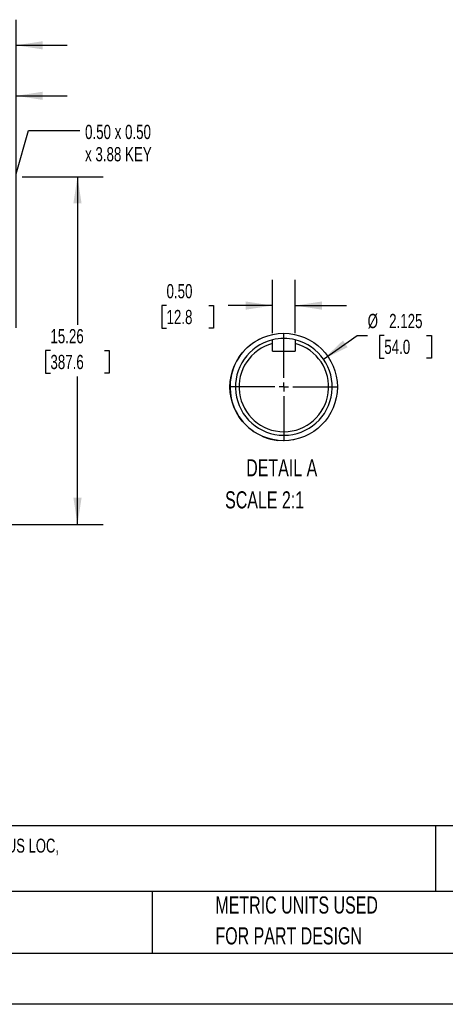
# Model space of a CAD drawing. Header units: inches. Extents: x 0 to 99, y 0 to 76.5.
# Tile 5 of 16: x 36.9 to 55.6, y 0 to 43.2. Entities that reach past the tile are written whole.
import ezdxf

# ---------------------------------------------------------------- set-up
doc = ezdxf.new("R2010")
doc.units = ezdxf.units.IN
doc.header["$LTSCALE"] = 9
doc.header["$MEASUREMENT"] = 0
doc.linetypes.add('CENTERX2', pattern=[0.8, 0.5, -0.1, 0.1, -0.1])
doc.layers.add('CENTER', color=40, linetype='CENTERX2')
doc.layers.add('SLD-DEFPOINTS', color=7, linetype='Continuous')
doc.layers.add('DIMENSIONS', color=140, linetype='Continuous', lineweight=25)
doc.layers.add('TEXT', color=140, linetype='Continuous', lineweight=25)
doc.styles.add('SLDTEXTSTYLE0', font='TXT', dxfattribs={"width": 0.7})
doc.dimstyles.new('SLDDIMSTYLE2', dxfattribs={"dimtxt": 0.625, "dimasz": 1.17, "dimexe": 0, "dimexo": 0.0625, "dimgap": 0.15625, "dimtad": 0, "dimtih": 1, "dimtoh": 1, "dimrnd": 1e-09, "dimzin": 12, "dimdsep": 46, "dimtxsty": 'SLDTEXTSTYLE0', "dimsah": 1, "dimcen": 0.09, "dimadec": 0, "dimazin": 3, "dimtfac": 1, "dimtofl": 0, "dimtmove": 0, "dimatfit": 3, "dimfxl": 0, "dimfrac": 2, "dimtolj": 1, "dimtzin": 12, "dimarcsym": 0})
doc.dimstyles.new('SLDDIMSTYLE4', dxfattribs={"dimtxt": 0.625, "dimasz": 1.17, "dimexe": 0, "dimexo": 0.0625, "dimgap": 0.15625, "dimtad": 0, "dimtih": 1, "dimtoh": 1, "dimrnd": 1e-09, "dimzin": 12, "dimdsep": 46, "dimtxsty": 'SLDTEXTSTYLE0', "dimsah": 1, "dimcen": 0.09, "dimadec": 0, "dimazin": 3, "dimtfac": 1, "dimtmove": 0, "dimatfit": 0, "dimfxl": 0, "dimfrac": 2, "dimtolj": 1, "dimtzin": 12, "dimarcsym": 0})
doc.dimstyles.new('SLDDIMSTYLE5', dxfattribs={"dimtxt": 0.18, "dimasz": 1.17, "dimexe": 0, "dimexo": 0.0625, "dimgap": 0, "dimtad": 0, "dimtih": 1, "dimtoh": 1, "dimdec": 0, "dimrnd": 1e-09, "dimzin": 0, "dimdsep": 46, "dimtxsty": 'Standard', "dimsah": 1, "dimcen": 0.09, "dimadec": 0, "dimazin": 0, "dimtfac": 1.17, "dimtdec": 0, "dimtofl": 0, "dimtmove": 0, "dimatfit": 3, "dimfxl": 0, "dimfrac": 2, "dimtolj": 1, "dimtzin": 0, "dimarcsym": 0})
doc.dimstyles.new('SLDDIMSTYLE7', dxfattribs={"dimtxt": 0.625, "dimasz": 1.17, "dimexe": 0, "dimexo": 0.0625, "dimgap": 0.15625, "dimtad": 0, "dimtih": 1, "dimtoh": 1, "dimdec": 3, "dimlfac": 0.5, "dimrnd": 1e-09, "dimzin": 12, "dimdsep": 46, "dimtxsty": 'SLDTEXTSTYLE0', "dimsah": 1, "dimcen": 0, "dimadec": 0, "dimazin": 3, "dimtfac": 1, "dimtdec": 3, "dimtofl": 0, "dimtmove": 0, "dimatfit": 3, "dimfxl": 0, "dimfrac": 2, "dimtolj": 1, "dimtzin": 12, "dimarcsym": 0})
doc.dimstyles.new('SLDDIMSTYLE8', dxfattribs={"dimtxt": 0.625, "dimasz": 1.17, "dimexe": 0, "dimexo": 0.0625, "dimgap": 0.15625, "dimtad": 0, "dimtih": 1, "dimtoh": 1, "dimlfac": 0.5, "dimrnd": 1e-09, "dimzin": 0, "dimdsep": 46, "dimtxsty": 'SLDTEXTSTYLE0', "dimsah": 1, "dimcen": 0.09, "dimadec": 0, "dimazin": 0, "dimtfac": 1, "dimtmove": 0, "dimatfit": 0, "dimfxl": 0, "dimfrac": 2, "dimtolj": 1, "dimtzin": 12, "dimarcsym": 0})

# ---------------------------------------------------------------- blocks, each defined once
blk = doc.blocks.new('SW_NOTE_0')
at = {"layer": 'TEXT', "color": 0, "linetype": 'CENTERX2', "lineweight": 18, "char_height": 0.612, "attachment_point": 1, "style": 'SLDTEXTSTYLE0'}
for s, insert in [('TOSHIBA SD SERIES PREMIUM EFFICIENCY AC INDUCTION MOTOR, GENERAL PURPOSE, INVERTER RATED & HAZARDOUS LOC,', (0, 0.789)), ('40HP, 3-PH, 230/460 VAC, 1800RPM, TEFC, 324T FRAME, CAST IRON, RIGID BASE ONLY MOUNT', (0, -0.177))]:
    blk.add_mtext(s, dxfattribs=dict(at, insert=insert))
blk = doc.blocks.new('SW_NOTE_0_3')
at = {"layer": 'TEXT', "color": 0, "linetype": 'CENTERX2', "lineweight": 18, "char_height": 0.75, "attachment_point": 1, "style": 'SLDTEXTSTYLE0'}
for s, insert in [('PART DIMENSIONS MAY DIFFER SLIGHTLY', (0, 0.967)), ("DUE TO MANUFACTURER'S VARIANCES", (0, -0.388))]:
    blk.add_mtext(s, dxfattribs=dict(at, insert=insert))
blk = doc.blocks.new('SW_NOTE_0_6')
at = {"layer": 'TEXT', "color": 0, "linetype": 'CENTERX2', "lineweight": 18, "char_height": 0.75, "attachment_point": 1, "style": 'SLDTEXTSTYLE0'}
for s, insert in [('METRIC UNITS USED', (0, 0.967)), ('FOR PART DESIGN', (0, -0.388))]:
    blk.add_mtext(s, dxfattribs=dict(at, insert=insert))
blk = doc.blocks.new('_D_7')
at = {"layer": 'DIMENSIONS'}
for p, q in [((28.356, 36.328), (31.248, 36.328)), ((31.788, 36.328), (36.498, 36.328)), ((37.038, 36.328), (40.589, 36.328)), ((39.464, 36.328), (39.464, 29.833)), ((38.275, 28.697), (38.065, 28.697)), ((38.065, 28.697), (38.065, 27.703)), ((40.652, 28.697), (40.862, 28.697)), ((40.862, 28.697), (40.862, 27.703)), ((38.065, 27.703), (38.275, 27.703)), ((40.862, 27.703), (40.652, 27.703)), ((39.464, 21.068), (39.464, 27.563)), ((28.356, 21.068), (31.248, 21.068)), ((31.788, 21.068), (40.589, 21.068))]:
    blk.add_line(p, q, dxfattribs=at)
for points in [[(39.464, 36.328), (39.284, 35.158), (39.644, 35.158)], [(39.464, 21.068), (39.644, 22.238), (39.284, 22.238)]]:
    blk.add_solid(points, dxfattribs=at)
at = {"layer": 'DIMENSIONS', "char_height": 0.625, "attachment_point": 1, "style": 'SLDTEXTSTYLE0'}
for s, insert in [('15.26', (38.275, 29.642)), ('387.6', (38.275, 28.509))]:
    blk.add_mtext(s, dxfattribs=dict(at, insert=insert))
blk = doc.blocks.new('_D_8')
at = {"layer": 'DIMENSIONS'}
for p, q in [((31.518, 29.928), (31.518, 41.006)), ((36.768, 29.699), (36.768, 41.006)), ((31.518, 39.881), (29.268, 39.881)), ((32.955, 39.879), (32.745, 39.879)), ((32.745, 39.879), (32.745, 38.885)), ((35.332, 39.879), (35.542, 39.879)), ((35.542, 39.879), (35.542, 38.885)), ((36.768, 39.881), (39.018, 39.881)), ((32.745, 38.885), (32.955, 38.885)), ((35.542, 38.885), (35.332, 38.885))]:
    blk.add_line(p, q, dxfattribs=at)
for points in [[(31.518, 39.881), (30.348, 40.061), (30.348, 39.701)], [(36.768, 39.881), (37.938, 39.701), (37.938, 40.061)]]:
    blk.add_solid(points, dxfattribs=at)
at = {"layer": 'DIMENSIONS', "char_height": 0.625, "attachment_point": 1, "style": 'SLDTEXTSTYLE0'}
for s, insert in [('5.25', (33.215, 40.825)), ('133.4', (32.955, 39.691))]:
    blk.add_mtext(s, dxfattribs=dict(at, insert=insert))
blk = doc.blocks.new('_D_9')
at = {"layer": 'DIMENSIONS'}
for p, q in [((30.898, 40.151), (30.898, 43.223)), ((36.768, 36.598), (36.768, 43.223)), ((30.898, 42.098), (28.648, 42.098)), ((32.645, 42.096), (32.435, 42.096)), ((32.435, 42.096), (32.435, 41.103)), ((35.022, 42.096), (35.232, 42.096)), ((35.232, 42.096), (35.232, 41.103)), ((36.768, 42.098), (39.018, 42.098)), ((32.435, 41.103), (32.645, 41.103)), ((35.232, 41.103), (35.022, 41.103)), ((30.898, 36.598), (30.898, 39.611)), ((30.898, 31.779), (30.898, 36.058)), ((36.768, 29.699), (36.768, 36.058))]:
    blk.add_line(p, q, dxfattribs=at)
for points in [[(30.898, 42.098), (29.728, 42.278), (29.728, 41.918)], [(36.768, 42.098), (37.938, 41.918), (37.938, 42.278)]]:
    blk.add_solid(points, dxfattribs=at)
at = {"layer": 'DIMENSIONS', "char_height": 0.625, "attachment_point": 1, "style": 'SLDTEXTSTYLE0'}
for s, insert in [('5.87', (32.905, 43.042)), ('149.1', (32.645, 41.908))]:
    blk.add_mtext(s, dxfattribs=dict(at, insert=insert))
blk = doc.blocks.new('SW_NOTE_0_7')
at = {"layer": 'TEXT', "color": 0, "linetype": 'CENTERX2', "lineweight": 18, "char_height": 0.625, "attachment_point": 1, "style": 'SLDTEXTSTYLE0'}
for s, insert in [('0.50 x 0.50', (0.234, 0.247)), ('x 3.88 KEY', (0.234, -0.732))]:
    blk.add_mtext(s, dxfattribs=dict(at, insert=insert))
blk = doc.blocks.new('_D_25')
at = {"layer": 'DIMENSIONS'}
for p, q in [((50.269, 28.322), (51.755, 29.363)), ((51.755, 29.363), (52.209, 29.363)), ((52.941, 29.363), (52.731, 29.363)), ((52.731, 29.363), (52.731, 28.369)), ((54.799, 29.363), (55.009, 29.363)), ((55.009, 29.363), (55.009, 28.369)), ((52.731, 28.369), (52.941, 28.369)), ((55.009, 28.369), (54.799, 28.369))]:
    blk.add_line(p, q, dxfattribs=at)
blk.add_solid([(50.269, 28.322), (51.331, 28.846), (51.124, 29.141)], dxfattribs=at)
at = {"layer": 'DIMENSIONS', "char_height": 0.625, "attachment_point": 1, "style": 'SLDTEXTSTYLE0'}
for s, insert in [('%%c', (52.209, 30.309)), ('2.125', (53.154, 30.309)), ('54.0', (52.941, 29.175))]:
    blk.add_mtext(s, dxfattribs=dict(at, insert=insert))
blk = doc.blocks.new('_D_26')
at = {"layer": 'DIMENSIONS'}
for p, q in [((48.027, 29.455), (48.027, 31.798)), ((49.031, 29.455), (49.031, 31.798)), ((43.375, 30.672), (43.166, 30.672)), ((43.166, 30.672), (43.166, 29.678)), ((45.233, 30.672), (45.443, 30.672)), ((45.443, 30.672), (45.443, 29.678)), ((48.027, 30.673), (46.08, 30.673)), ((49.031, 30.673), (51.281, 30.673)), ((43.166, 29.678), (43.375, 29.678)), ((45.443, 29.678), (45.233, 29.678))]:
    blk.add_line(p, q, dxfattribs=at)
for points in [[(48.027, 30.673), (46.857, 30.853), (46.857, 30.493)], [(49.031, 30.673), (50.201, 30.493), (50.201, 30.853)]]:
    blk.add_solid(points, dxfattribs=at)
at = {"layer": 'DIMENSIONS', "char_height": 0.625, "attachment_point": 1, "style": 'SLDTEXTSTYLE0'}
for s, insert in [('0.50', (43.375, 31.618)), ('12.8', (43.375, 30.484))]:
    blk.add_mtext(s, dxfattribs=dict(at, insert=insert))
blk = doc.blocks.new('SW_CENTERMARKSYMBOL_2')
at = {"layer": 'CENTER', "color": 0}
for p, q in [((0, 0.4), (0, 2.325)), ((-0.4, 0), (-2.325, 0)), ((0, 0), (-0.2, 0)), ((0, 0), (0, 0.2)), ((0, 0), (0, -0.2)), ((0, 0), (0.2, 0)), ((0.4, 0), (2.325, 0)), ((0, -0.4), (0, -2.325))]:
    blk.add_line(p, q, dxfattribs=at)

msp = doc.modelspace()

# ---------------------------------------------------------------- linework, layer by layer
for p, q in [((46.9177, 28.8294), (47.0741, 28.9622)), ((47.1314, 29.0054), (47.2655, 29.0963)), ((47.3726, 29.1597), (47.4609, 29.2066)), ((48.0267, 29.0054), (48.0267, 29.1678)), ((48.0267, 28.6677), (48.0267, 29.0054)), ((49.0307, 29.1678), (49.0307, 29.0054)), ((49.0307, 29.0054), (49.0307, 28.6677)), ((46.729, 28.6329), (46.8936, 28.8066)), ((48.0267, 28.6677), (49.0307, 28.6677)), ((48.5026, 24.7422), (48.2844, 24.754)), ((48.7381, 24.7521), (48.5591, 24.7424)), ((48.9648, 24.7842), (48.84, 24.7637))]:
    msp.add_line(p, q)
at = {"color": 7, "linetype": 'Continuous'}
msp.add_line((99.0009, 0.0009), (0.0009, 0.0009), dxfattribs=at)
for centre, radius, start, end in [((48.5287, 27.1029), 2.125, 103.66358, 76.33642), ((48.5287, 27.1029), 1.9675, 104.78114, 75.21886), ((48.5287, 27.1029), 2.125, 76.33647, 103.66353), ((48.5281, 27.103), 2.3617, 139.66823, 263.56901)]:
    msp.add_arc(centre, radius, start, end)
at = {"layer": 'SLD-DEFPOINTS'}
msp.add_circle((48.521, 27.1002), 2.3581, dxfattribs=at)
at = {"layer": 'TEXT'}
for p, q in [((96.75, 7.84), (2.25, 7.84)), ((55.1902, 7.84), (55.1902, 4.95)), ((96.75, 4.95), (2.25, 4.95)), ((42.7488, 4.95), (42.7488, 2.25)), ((2.25, 2.25), (96.75, 2.25))]:
    msp.add_line(p, q, dxfattribs=at)

# ---------------------------------------------------------------- block references
at = {"layer": 'CENTER'}
msp.add_blockref('SW_CENTERMARKSYMBOL_2', (48.5287, 27.1029), dxfattribs=at)
at = {"layer": 'TEXT', "linetype": 'CENTERX2', "lineweight": 18}
for name, p in [('SW_NOTE_0_7', (39.5631, 38.3614)), ('SW_NOTE_0', (2.779, 6.484)), ('SW_NOTE_0_3', (19.5305, 3.7685)), ('SW_NOTE_0_6', (45.5238, 3.7685))]:
    msp.add_blockref(name, p, dxfattribs=at)

# ---------------------------------------------------------------- texts
at = {"layer": 'TEXT', "linetype": 'CENTERX2', "lineweight": 18, "char_height": 0.75, "style": 'SLDTEXTSTYLE0'}
for s, insert, attachment_point in [('DETAIL A', (48.4362, 23.9278), 2), ('SCALE 2:1', (45.9481, 22.5196), 1)]:
    msp.add_mtext(s, dxfattribs=dict(at, insert=insert, attachment_point=attachment_point))

# ---------------------------------------------------------------- dimensions: what is measured, and where the dimension line sits
at = {"layer": 'DIMENSIONS'}
for base, p1, p2, dimstyle, picture, middle in [((36.7684, 42.0977), (30.8983, 31.3288), (36.7684, 29.2485), 'SLDDIMSTYLE4', '_D_9', (33.8333, 42.0977)), ((31.5184, 39.8806), (36.7684, 29.2485), (31.5184, 29.4784), 'SLDDIMSTYLE4', '_D_8', (34.1434, 39.8806)), ((48.0267, 30.6732), (49.0307, 29.0054), (48.0267, 29.0054), 'SLDDIMSTYLE8', '_D_26', (44.3043, 30.6732))]:
    dim = msp.add_linear_dim(base=base, p1=p1, p2=p2, dimstyle=dimstyle, dxfattribs=at)
    dim.commit()
    dim.dimension.update_dxf_attribs({"geometry": picture, "text_midpoint": middle, "dimtype": 160})
dim = msp.add_linear_dim(base=(39.4637, 21.0681), p1=(27.9062, 36.3281), p2=(27.9062, 21.0681), angle=90, dimstyle='SLDDIMSTYLE2', dxfattribs=at)
dim.commit()
dim.dimension.update_dxf_attribs({"geometry": '_D_7', "text_midpoint": (39.4637, 28.6981), "dimtype": 160})
dim = msp.add_diameter_dim_2p(p1=(46.7882, 25.8838), p2=(50.2692, 28.3221), dimstyle='SLDDIMSTYLE7', dxfattribs=at)
dim.commit()
dim.dimension.update_dxf_attribs({"geometry": '_D_25', "text_midpoint": (53.8703, 29.3629), "dimtype": 163})

# ---------------------------------------------------------------- leaders
at = {"layer": 'TEXT', "linetype": 'CENTERX2', "lineweight": 18}
msp.add_leader([(34.8212, 29.5266), (37.3131, 38.3614), (39.5631, 38.3614)], dimstyle='SLDDIMSTYLE5', dxfattribs=at)

doc.saveas('drawing.dxf')
